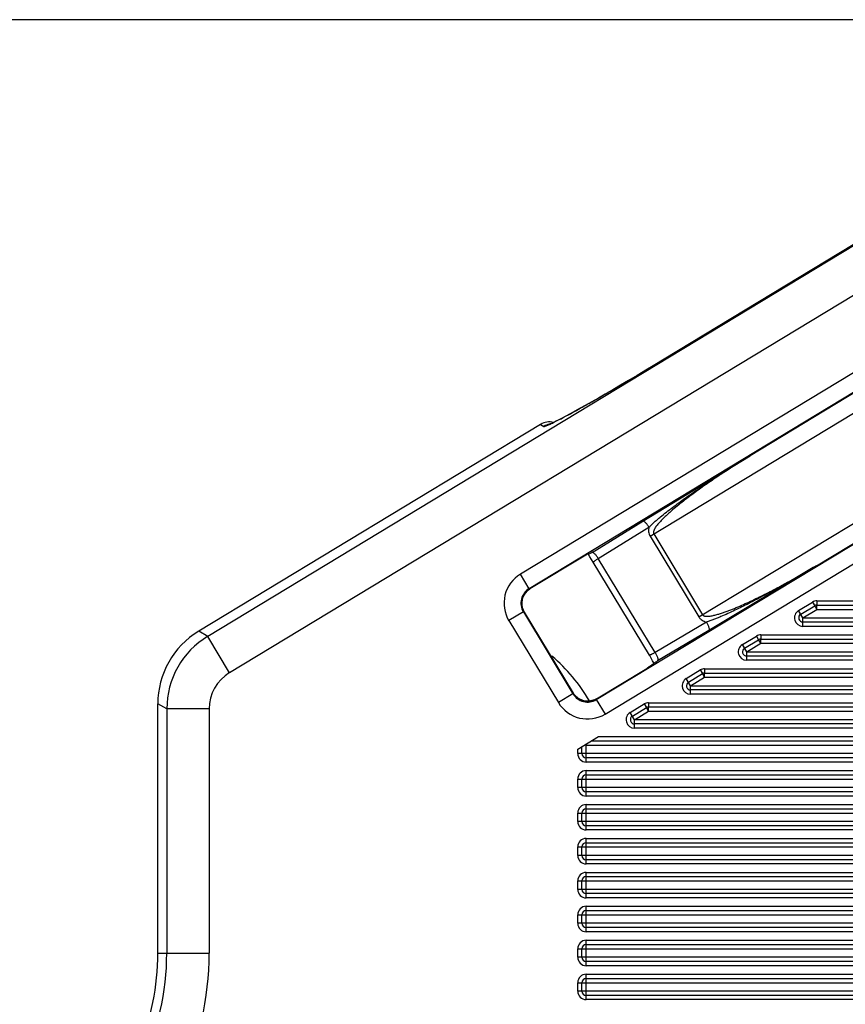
# Model space of a CAD drawing. Header units: inches. Extents: x 0 to 22, y 0 to 17.
# Tile 12 of 53: x 4.2 to 5.1, y 11.2 to 12.4. Entities that reach past the tile are written whole.
import ezdxf

# ---------------------------------------------------------------- set-up
doc = ezdxf.new("R2010")
doc.units = ezdxf.units.IN
doc.header["$LTSCALE"] = 1.21
doc.header["$MEASUREMENT"] = 0
doc.layers.get('0').update_dxf_attribs({"linetype": 'CONTINUOUS'})
doc.layers.add('DIMENSIONS', color=7, linetype='CONTINUOUS')
doc.styles.get("Standard").update_dxf_attribs({"font": 'txt', "width": 0.8})
doc.dimstyles.new('DIMSTYLE_1', dxfattribs={"dimtxt": 0.125, "dimasz": 0.18, "dimexe": 0.125, "dimexo": 0.0625, "dimgap": 0.0625, "dimtad": 0, "dimtih": 1, "dimtoh": 1, "dimdec": 3, "dimzin": 4, "dimdsep": 46, "dimtxsty": 'STANDARD', "dimblk": '_FILLED', "dimblk1": '_FILLED', "dimblk2": '_FILLED', "dimcen": 0.09, "dimadec": 0, "dimazin": 0, "dimtp": 0.001, "dimtm": 0.001, "dimtfac": 1, "dimtdec": 3, "dimtofl": 0, "dimtmove": 0, "dimatfit": 3, "dimldrblk": '_FILLED', "dimfxl": 1, "dimtolj": 1, "dimtzin": 4, "dimarcsym": 0})

# ---------------------------------------------------------------- blocks, each defined once
blk = doc.blocks.new('_FILLED')
at = {"color": 0, "linetype": 'BYBLOCK'}
blk.add_solid([(0, 0), (-1, 0.1736), (-1, -0.1736)], dxfattribs=at)
blk = doc.blocks.new('*D3')
at = {"layer": 'DIMENSIONS', "color": 2, "linetype": 'CONTINUOUS'}
for p, q in [((5.5432, 12.4014), (3.3249, 12.4014)), ((3.4499, 12.4014), (3.4499, 11.4282)), ((3.4499, 10.205), (3.4499, 11.1782)), ((4.2948, 10.205), (3.3249, 10.205))]:
    blk.add_line(p, q, dxfattribs=at)
at = {"layer": 'DIMENSIONS', "color": 2, "linetype": 'CONTINUOUS', "xscale": 0.18, "yscale": 0.18, "zscale": 0.18}
for p, rotation in [((3.4499, 12.4014), 90), ((3.4499, 10.205), 270)]:
    blk.add_blockref('_FILLED', p, dxfattribs=dict(at, rotation=rotation))
at = {"layer": 'DIMENSIONS', "color": 2, "linetype": 'CONTINUOUS', "insert": (3.4499, 11.3657), "char_height": 0.125, "width": 1.525, "attachment_point": 2, "line_spacing_factor": 0.9}
blk.add_mtext('(2.196{\\Ftxt.shx;\\W1.000000;\\H0.125000; }[55.79])', dxfattribs=at)

msp = doc.modelspace()

# ---------------------------------------------------------------- linework, layer by layer
at = {"color": 7, "linetype": 'CONTINUOUS'}
for p, q in [((5.5569, 12.3764), (4.3967, 11.6746)), ((5.5828, 12.3336), (4.4225, 11.6318)), ((5.6747, 12.298), (4.7652, 11.7479)), ((5.685, 12.2809), (4.7756, 11.7308)), ((4.918, 11.7928), (5.5641, 12.1835)), ((4.8547, 11.6001), (5.7641, 12.1501)), ((4.865, 11.583), (5.7745, 12.133)), ((5.4254, 12.123), (5.0359, 11.8874)), ((4.9756, 11.6975), (5.6217, 12.0882)), ((4.9372, 12.0027), (4.9412, 12.0051)), ((4.9412, 12.0051), (4.9412, 12.0051)), ((5.1142, 11.7579), (5.5038, 11.9935)), ((4.7891, 11.9244), (4.3861, 11.6806)), ((4.7891, 11.9244), (4.7927, 11.9221)), ((4.9094, 11.8105), (5.0359, 11.8874)), ((4.8497, 11.7736), (4.9094, 11.8105)), ((4.857, 11.7664), (4.9168, 11.8033)), ((4.918, 11.7928), (4.9756, 11.6975)), ((4.9224, 11.7954), (4.98, 11.7001)), ((4.8442, 11.7716), (4.7765, 11.7306)), ((4.8453, 11.7709), (4.8442, 11.7716)), ((4.847, 11.7684), (4.8453, 11.7709)), ((4.851, 11.762), (4.847, 11.7684)), ((4.9173, 11.6524), (4.851, 11.762)), ((4.924, 11.6557), (4.857, 11.7664)), ((5.1142, 11.7579), (4.9874, 11.6816)), ((4.7756, 11.7308), (4.7652, 11.7479)), ((4.7747, 11.7293), (4.7765, 11.7306)), ((4.7765, 11.7306), (4.7756, 11.7308)), ((4.7765, 11.7306), (4.7765, 11.7306)), ((5.093, 11.705), (5.1095, 11.715)), ((5.0956, 11.7007), (5.1121, 11.7107)), ((5.1095, 11.715), (5.1121, 11.7107)), ((5.1147, 11.7064), (5.1125, 11.7101)), ((5.1147, 11.7164), (5.1147, 11.7114)), ((5.1147, 11.7164), (6.3128, 11.7164)), ((5.1147, 11.7114), (6.3128, 11.7114)), ((5.1147, 11.7064), (5.1147, 11.7108)), ((4.7688, 11.7034), (4.7517, 11.6931)), ((4.7698, 11.7032), (4.7685, 11.7055)), ((4.7688, 11.7034), (4.8272, 11.6068)), ((4.7698, 11.7032), (4.7688, 11.7034)), ((4.7698, 11.7032), (4.7698, 11.7032)), ((4.7698, 11.7032), (4.8274, 11.6078)), ((5.0982, 11.6964), (5.093, 11.705)), ((5.0982, 11.6964), (5.1147, 11.7064)), ((5.1147, 11.7064), (6.3228, 11.7064)), ((4.7517, 11.6931), (4.8101, 11.5965)), ((4.9844, 11.6915), (4.924, 11.6557)), ((5.0982, 11.6864), (5.0982, 11.6964)), ((5.0982, 11.6964), (6.3228, 11.6964)), ((6.3128, 11.6914), (5.0982, 11.6914)), ((6.3128, 11.6864), (5.0982, 11.6864)), ((4.3967, 11.6746), (4.3861, 11.6806)), ((4.9874, 11.6816), (4.927, 11.6458)), ((5.0269, 11.665), (5.0434, 11.675)), ((5.0434, 11.675), (5.046, 11.6707)), ((5.0486, 11.6764), (5.0486, 11.6714)), ((5.0486, 11.6764), (6.3128, 11.6764)), ((4.4225, 11.6318), (4.3967, 11.6746)), ((5.032, 11.6564), (5.0269, 11.665)), ((5.0295, 11.6607), (5.046, 11.6707)), ((5.032, 11.6564), (5.0486, 11.6664)), ((5.0486, 11.6664), (5.0463, 11.6701)), ((5.0486, 11.6714), (6.3128, 11.6714)), ((5.0486, 11.6664), (5.0486, 11.6708)), ((5.0486, 11.6664), (6.3228, 11.6664)), ((4.9176, 11.652), (4.9173, 11.6524)), ((5.032, 11.6464), (5.032, 11.6564)), ((5.032, 11.6564), (6.3228, 11.6564)), ((6.3128, 11.6514), (5.032, 11.6514)), ((4.9225, 11.6432), (4.9211, 11.6459)), ((4.9226, 11.6428), (4.9225, 11.6432)), ((6.3128, 11.6464), (5.032, 11.6464)), ((4.8549, 11.601), (4.9141, 11.6368)), ((4.9145, 11.6371), (4.9141, 11.6368)), ((4.9145, 11.6371), (4.9141, 11.6368)), ((4.9141, 11.6368), (4.9141, 11.6368)), ((4.9607, 11.625), (4.9773, 11.635)), ((4.9633, 11.6207), (4.9799, 11.6307)), ((4.9773, 11.635), (4.9799, 11.6307)), ((4.9824, 11.6264), (4.9802, 11.6301)), ((4.9824, 11.6364), (4.9824, 11.6314)), ((4.9824, 11.6364), (6.3128, 11.6364)), ((4.9824, 11.6314), (6.3128, 11.6314)), ((4.9824, 11.6264), (4.9824, 11.6308)), ((4.9659, 11.6164), (4.9607, 11.625)), ((4.9659, 11.6164), (4.9824, 11.6264)), ((4.9824, 11.6264), (6.3228, 11.6264)), ((4.8272, 11.6068), (4.8101, 11.5965)), ((4.8272, 11.6068), (4.8274, 11.6078)), ((4.8274, 11.6078), (4.8275, 11.6078)), ((4.8287, 11.6059), (4.8275, 11.6078)), ((4.9659, 11.6064), (4.9659, 11.6164)), ((4.9659, 11.6164), (6.3228, 11.6164)), ((6.3128, 11.6114), (4.9659, 11.6114)), ((6.3128, 11.6064), (4.9659, 11.6064)), ((4.3378, 11.3013), (4.3378, 11.5951)), ((4.3484, 11.5891), (4.3378, 11.5951)), ((4.8549, 11.601), (4.8526, 11.5998)), ((4.8547, 11.6001), (4.8549, 11.601)), ((4.8547, 11.6001), (4.865, 11.583)), ((4.8549, 11.601), (4.8549, 11.601)), ((4.8946, 11.585), (4.9111, 11.595)), ((4.9111, 11.595), (4.9137, 11.5907)), ((4.9163, 11.5964), (4.9163, 11.5914)), ((4.9163, 11.5964), (6.3128, 11.5964)), ((4.3484, 11.5891), (4.3484, 11.3013)), ((4.3984, 11.5891), (4.3484, 11.5891)), ((4.3984, 11.5891), (4.3984, 11.3013)), ((4.8998, 11.5764), (4.8946, 11.585)), ((4.8972, 11.5807), (4.9137, 11.5907)), ((4.8998, 11.5764), (4.9163, 11.5864)), ((4.9163, 11.5864), (4.9141, 11.5901)), ((4.9163, 11.5914), (6.3128, 11.5914)), ((4.9163, 11.5864), (4.9163, 11.5908)), ((4.9163, 11.5864), (6.3228, 11.5864)), ((4.8998, 11.5664), (4.8998, 11.5764)), ((6.3228, 11.5764), (4.8998, 11.5764)), ((6.3128, 11.5714), (4.8998, 11.5714)), ((6.3128, 11.5664), (4.8998, 11.5664)), ((4.8328, 11.5418), (4.8571, 11.5564)), ((4.8488, 11.5514), (6.3128, 11.5514)), ((4.8571, 11.5564), (6.3128, 11.5564)), ((4.8328, 11.5364), (4.8328, 11.5418)), ((6.3228, 11.5364), (4.8328, 11.5364)), ((4.8378, 11.5364), (4.8378, 11.5448)), ((4.8428, 11.5264), (4.8428, 11.5464)), ((4.8428, 11.5464), (6.3228, 11.5464)), ((6.3128, 11.5314), (4.8428, 11.5314)), ((6.3128, 11.5264), (4.8428, 11.5264)), ((4.8428, 11.4864), (4.8428, 11.5164)), ((4.8428, 11.5164), (6.3128, 11.5164)), ((4.8328, 11.4964), (4.8328, 11.5064)), ((4.8328, 11.5064), (6.3228, 11.5064)), ((4.8378, 11.4964), (4.8378, 11.5064)), ((4.8428, 11.5114), (6.3128, 11.5114)), ((6.3228, 11.4964), (4.8328, 11.4964)), ((6.3128, 11.4914), (4.8428, 11.4914)), ((6.3128, 11.4864), (4.8428, 11.4864)), ((4.8328, 11.4564), (4.8328, 11.4664)), ((4.8328, 11.4664), (6.3228, 11.4664)), ((4.8378, 11.4564), (4.8378, 11.4664)), ((4.8428, 11.4464), (4.8428, 11.4764)), ((4.8428, 11.4764), (6.3128, 11.4764)), ((4.8428, 11.4714), (6.3128, 11.4714)), ((6.3228, 11.4564), (4.8328, 11.4564)), ((6.3128, 11.4514), (4.8428, 11.4514)), ((6.3128, 11.4464), (4.8428, 11.4464)), ((4.8428, 11.4064), (4.8428, 11.4364)), ((4.8428, 11.4364), (6.3128, 11.4364)), ((4.8428, 11.4314), (6.3128, 11.4314)), ((4.8328, 11.4164), (4.8328, 11.4264)), ((4.8328, 11.4264), (6.3228, 11.4264)), ((4.8378, 11.4164), (4.8378, 11.4264)), ((6.3228, 11.4164), (4.8328, 11.4164)), ((6.3128, 11.4114), (4.8428, 11.4114)), ((6.3128, 11.4064), (4.8428, 11.4064)), ((4.8428, 11.3664), (4.8428, 11.3964)), ((4.8428, 11.3964), (6.3128, 11.3964)), ((4.8328, 11.3764), (4.8328, 11.3864)), ((4.8328, 11.3864), (6.3228, 11.3864)), ((4.8378, 11.3764), (4.8378, 11.3864)), ((4.8428, 11.3914), (6.3128, 11.3914)), ((6.3228, 11.3764), (4.8328, 11.3764)), ((6.3128, 11.3714), (4.8428, 11.3714)), ((6.3128, 11.3664), (4.8428, 11.3664)), ((4.8428, 11.3264), (4.8428, 11.3564)), ((4.8428, 11.3564), (6.3128, 11.3564)), ((4.8428, 11.3514), (6.3128, 11.3514)), ((4.8328, 11.3364), (4.8328, 11.3464)), ((4.8328, 11.3464), (6.3228, 11.3464)), ((4.8378, 11.3364), (4.8378, 11.3464)), ((6.3228, 11.3364), (4.8328, 11.3364)), ((6.3128, 11.3314), (4.8428, 11.3314)), ((6.3128, 11.3264), (4.8428, 11.3264)), ((4.8428, 11.2864), (4.8428, 11.3164)), ((4.8428, 11.3164), (6.3128, 11.3164)), ((4.8328, 11.2964), (4.8328, 11.3064)), ((4.8328, 11.3064), (6.3228, 11.3064)), ((4.8378, 11.2964), (4.8378, 11.3064)), ((4.8428, 11.3114), (6.3128, 11.3114)), ((4.3378, 11.3013), (4.3984, 11.3013)), ((6.3228, 11.2964), (4.8328, 11.2964)), ((6.3128, 11.2914), (4.8428, 11.2914)), ((6.3128, 11.2864), (4.8428, 11.2864)), ((4.8428, 11.2464), (4.8428, 11.2764)), ((4.8428, 11.2764), (6.3128, 11.2764)), ((4.8428, 11.2714), (6.3128, 11.2714)), ((4.8328, 11.2564), (4.8328, 11.2664)), ((4.8328, 11.2664), (6.3228, 11.2664)), ((4.8378, 11.2564), (4.8378, 11.2664)), ((6.3228, 11.2564), (4.8328, 11.2564)), ((6.3128, 11.2514), (4.8428, 11.2514)), ((6.3128, 11.2464), (4.8428, 11.2464))]:
    msp.add_line(p, q, dxfattribs=at)
for points in [[(5.3652, 12.2616), (4.9347, 12.0012), (4.9238, 11.9946), (4.9131, 11.9882), (4.9027, 11.9821), (4.8927, 11.9762), (4.8831, 11.9706), (4.874, 11.9652), (4.8653, 11.9602), (4.8571, 11.9555), (4.8494, 11.9511), (4.8422, 11.9471), (4.8356, 11.9434), (4.8295, 11.94), (4.8239, 11.9369), (4.8189, 11.9342), (4.8144, 11.9319), (4.8104, 11.9298), (4.807, 11.9281), (4.8042, 11.9267)], [(4.8042, 11.9267), (4.8019, 11.9256), (4.8002, 11.9249), (4.7991, 11.9244), (4.799, 11.9244)], [(4.7685, 11.7055), (4.7669, 11.7119), (4.7675, 11.7185), (4.7702, 11.7245), (4.7747, 11.7293)], [(4.8526, 11.5998), (4.8462, 11.5982), (4.8396, 11.5988), (4.8336, 11.6014), (4.8287, 11.6059)]]:
    msp.add_lwpolyline(points, dxfattribs=at)
for centre, radius, start, end in [((2.4631, 16.1018), 4.7879, 300.8466, 301.1141), ((2.5719, 15.9197), 4.5758, 300.7022, 300.8468), ((2.7466, 15.625), 4.2332, 300.4256, 300.7058), ((3.2109, 14.8307), 3.3131, 299.941, 300.285), ((2.9492, 15.2799), 3.833, 300.2769, 300.4255), ((3.7395, 13.9084), 2.2501, 299.3465, 299.7752), ((3.4655, 14.3888), 2.8031, 299.7607, 299.9405), ((4.2204, 13.0469), 1.2634, 298.5437, 299.0362), ((4.0052, 13.4356), 1.7077, 299.0191, 299.3504), ((4.6313, 12.2762), 0.39, 296.5486, 297.5723), ((4.5432, 12.4465), 0.5818, 297.5065, 297.7914), ((4.4372, 12.6473), 0.8088, 297.803, 298.5827), ((4.8031, 11.9049), 0.0201, 100.5326, 121.1238), ((4.803, 11.9053), 0.0198, 98.7294, 100.5125), ((5.0514, 11.4457), 0.3851, 122.1217, 122.3669), ((5.0931, 11.3793), 0.4635, 121.6903, 122.1222), ((4.7859, 11.7137), 0.04, 121.1572, 211.1773), ((4.7858, 11.7138), 0.0199, 121.0678, 211.2783), ((4.7867, 11.7136), 0.0199, 151.0332, 161.9939), ((4.7868, 11.7135), 0.02, 143.3235, 151.0367), ((4.7868, 11.7135), 0.02, 121.1082, 143.3027), ((4.7867, 11.7135), 0.0199, 169.6315, 180.5891), ((4.7868, 11.7135), 0.02, 180.5924, 188.3131), ((4.7868, 11.7135), 0.0199, 188.3288, 199.1135), ((4.7869, 11.7135), 0.0201, 161.9924, 169.6353), ((5.1147, 11.7064), 0.01, 90, 121.1672), ((5.1147, 11.7064), 0.005, 90, 121.1672), ((4.787, 11.7136), 0.0201, 199.099, 211.1941), ((5.0982, 11.6964), 0.01, 121.1672, 270), ((5.0982, 11.6964), 0.005, 121.1672, 270), ((5.0486, 11.6664), 0.01, 90, 121.1672), ((4.4485, 11.5891), 0.1, 121.1887, 179.9784), ((5.032, 11.6564), 0.01, 121.1672, 270), ((5.0486, 11.6664), 0.005, 90, 121.1672), ((3.6555, 10.9157), 1.4611, 30.1154, 30.2578), ((5.032, 11.6564), 0.005, 121.1672, 270), ((4.6778, 11.5014), 0.1948, 29.9314, 50.2497), ((4.5781, 11.4504), 0.3948, 29.6803, 30.172), ((4.6937, 12.0396), 0.4577, 299.9979, 300.6416), ((4.4484, 11.5891), 0.05, 121.1667, 180.0005), ((4.9824, 11.6264), 0.01, 90, 121.1672), ((4.9824, 11.6264), 0.005, 90, 121.1672), ((4.9659, 11.6164), 0.01, 121.1672, 270), ((4.9659, 11.6164), 0.005, 121.1672, 270), ((4.8443, 11.6171), 0.0199, 211.0561, 301.2673), ((4.8446, 11.6181), 0.02, 211.1081, 220.5162), ((4.8445, 11.6181), 0.0199, 220.492, 233.5253), ((4.8443, 11.6172), 0.04, 211.1572, 301.1771), ((4.8446, 11.6181), 0.02, 233.5252, 238.2028), ((4.8445, 11.6181), 0.0199, 238.2039, 273.4794), ((4.8445, 11.6181), 0.02, 273.4817, 277.7345), ((4.8445, 11.6181), 0.0199, 277.7283, 291.022), ((4.8445, 11.6182), 0.02, 291.0107, 301.2252), ((4.9163, 11.5864), 0.01, 90, 121.1672), ((4.8998, 11.5764), 0.01, 121.1672, 270), ((4.9163, 11.5864), 0.005, 90, 121.1672), ((4.8998, 11.5764), 0.005, 121.1672, 270), ((4.8428, 11.5364), 0.01, 180, 270), ((4.8428, 11.5364), 0.005, 180, 270), ((4.8428, 11.5064), 0.01, 90, 180), ((4.8428, 11.5064), 0.005, 90, 180), ((4.8428, 11.4964), 0.01, 180, 270), ((4.8428, 11.4964), 0.005, 180, 270), ((4.8428, 11.4664), 0.01, 90, 180), ((4.8428, 11.4664), 0.005, 90, 180), ((4.8428, 11.4564), 0.01, 180, 270), ((4.8428, 11.4564), 0.005, 180, 270), ((4.8428, 11.4264), 0.01, 90, 180), ((4.8428, 11.4264), 0.005, 90, 180), ((4.8428, 11.4164), 0.01, 180, 270), ((4.8428, 11.4164), 0.005, 180, 270), ((4.8428, 11.3864), 0.01, 90, 180), ((4.8428, 11.3864), 0.005, 90, 180), ((4.8428, 11.3764), 0.01, 180, 270), ((4.8428, 11.3764), 0.005, 180, 270), ((4.8428, 11.3464), 0.01, 90, 180), ((4.8428, 11.3464), 0.005, 90, 180), ((4.8428, 11.3364), 0.01, 180, 270), ((4.8428, 11.3364), 0.005, 180, 270), ((4.8428, 11.3064), 0.01, 90, 180), ((4.8428, 11.3064), 0.005, 90, 180), ((4.0378, 11.3013), 0.3, 337.6684, 360), ((4.0378, 11.3013), 0.3106, 334.6316, 360), ((4.0378, 11.3013), 0.3606, 334.6316, 360), ((4.8428, 11.2964), 0.01, 180, 270), ((4.8428, 11.2964), 0.005, 180, 270), ((4.8428, 11.2664), 0.01, 90, 180), ((4.8428, 11.2664), 0.005, 90, 180), ((4.8428, 11.2564), 0.01, 180, 270), ((4.8428, 11.2564), 0.005, 180, 270)]:
    msp.add_arc(centre, radius, start, end, dxfattribs=at)
for centre, major_axis, ratio, start_param, end_param in [((4.7995, 11.9073), (0.0169, -0.0107), 0.999239, 1.893015, 2.678371), ((4.4379, 11.595), (0.0872, -0.0492), 0.999197, 2.628523, 3.654662)]:
    msp.add_ellipse(centre, major_axis=major_axis, ratio=ratio, start_param=start_param, end_param=end_param, dxfattribs=at)
for points, knots in [([(4.7927, 11.9221), (4.7928, 11.9221), (4.7929, 11.922), (4.7932, 11.922), (4.7935, 11.9221), (4.7942, 11.9222), (4.7952, 11.9226), (4.7966, 11.9231), (4.7984, 11.9239), (4.8006, 11.9248), (4.803, 11.926), (4.8047, 11.9269), (4.8057, 11.9273)], [0, 0, 0, 0, 0.013434, 0.032267, 0.057348, 0.089014, 0.172632, 0.283681, 0.422235, 0.588045, 0.780761, 1, 1, 1, 1]), ([(4.9168, 11.8033), (4.9179, 11.8043), (4.92, 11.8064), (4.9234, 11.8095), (4.9268, 11.8125), (4.9314, 11.8164), (4.9373, 11.8211), (4.9446, 11.8267), (4.9519, 11.8321), (4.9593, 11.8375), (4.9668, 11.8427), (4.9769, 11.8496), (4.9895, 11.8581), (5.0049, 11.8681), (5.0203, 11.8779), (5.0307, 11.8843), (5.0359, 11.8874)], [0, 0, 0, 0, 0.030716, 0.061677, 0.092748, 0.123885, 0.186265, 0.248732, 0.31125, 0.373802, 0.436377, 0.498971, 0.624192, 0.749446, 0.874719, 1, 1, 1, 1]), ([(5.0359, 11.8874), (5.0306, 11.8842), (5.0201, 11.8777), (5.0045, 11.8676), (4.9917, 11.8589), (4.9815, 11.8519), (4.974, 11.8465), (4.9665, 11.841), (4.9591, 11.8354), (4.9518, 11.8296), (4.9458, 11.8247), (4.9412, 11.8206), (4.9377, 11.8175), (4.9343, 11.8143), (4.9316, 11.8116), (4.9295, 11.8093), (4.9279, 11.8076), (4.9264, 11.8058), (4.925, 11.8039), (4.924, 11.8023), (4.9232, 11.801), (4.9227, 11.7999), (4.9223, 11.7989), (4.922, 11.7977), (4.9219, 11.7965), (4.9222, 11.7958), (4.9224, 11.7954)], [0, 0, 0, 0, 0.124935, 0.249871, 0.374808, 0.437278, 0.499749, 0.562221, 0.624695, 0.687171, 0.749649, 0.780891, 0.812135, 0.843381, 0.874631, 0.890259, 0.905889, 0.921522, 0.93716, 0.952806, 0.960634, 0.968468, 0.976319, 0.984186, 0.992107, 1, 1, 1, 1]), ([(4.9168, 11.8033), (4.9164, 11.8039), (4.9158, 11.8049), (4.9147, 11.8064), (4.9136, 11.8077), (4.9126, 11.8088), (4.9116, 11.8097), (4.9109, 11.8102), (4.9103, 11.8105), (4.91, 11.8106), (4.9097, 11.8106), (4.9095, 11.8106), (4.9094, 11.8105)], [0, 0, 0, 0, 0.177957, 0.351226, 0.512629, 0.656276, 0.77827, 0.875565, 0.914752, 0.947943, 0.975868, 1, 1, 1, 1]), ([(4.9168, 11.8033), (4.9166, 11.8024), (4.9163, 11.8007), (4.9163, 11.7979), (4.9168, 11.7952), (4.9175, 11.7935), (4.918, 11.7928)], [0, 0, 0, 0, 0.248265, 0.497711, 0.748398, 1, 1, 1, 1]), ([(4.857, 11.7664), (4.8567, 11.767), (4.856, 11.768), (4.8549, 11.7695), (4.8539, 11.7708), (4.8528, 11.7719), (4.8519, 11.7728), (4.8511, 11.7733), (4.8506, 11.7736), (4.8502, 11.7737), (4.8499, 11.7737), (4.8497, 11.7737), (4.8497, 11.7736)], [0, 0, 0, 0, 0.177958, 0.351228, 0.512633, 0.65628, 0.778275, 0.875569, 0.914755, 0.947945, 0.975869, 1, 1, 1, 1]), ([(4.851, 11.762), (4.851, 11.762), (4.851, 11.762), (4.851, 11.7621), (4.851, 11.7621), (4.8511, 11.7621), (4.8511, 11.7622), (4.8512, 11.7623), (4.8513, 11.7625), (4.8516, 11.7626), (4.8518, 11.7629), (4.8522, 11.7631), (4.8527, 11.7635), (4.8535, 11.7641), (4.8545, 11.7648), (4.8557, 11.7656), (4.8566, 11.7661), (4.857, 11.7664)], [0, 0, 0, 0, 0.003852, 0.008419, 0.014519, 0.022505, 0.032525, 0.044642, 0.075237, 0.114286, 0.161611, 0.21694, 0.279929, 0.427191, 0.599494, 0.79218, 1, 1, 1, 1]), ([(4.98, 11.7001), (4.9801, 11.7), (4.9804, 11.6996), (4.9808, 11.6993), (4.9813, 11.699), (4.982, 11.6987), (4.983, 11.6984), (4.9841, 11.6983), (4.9853, 11.6982), (4.9869, 11.6983), (4.9888, 11.6985), (4.9911, 11.6989), (4.9934, 11.6994), (4.9956, 11.6999), (4.9986, 11.7008), (5.0023, 11.7019), (5.0067, 11.7034), (5.011, 11.705), (5.0168, 11.7073), (5.0239, 11.7103), (5.0324, 11.7141), (5.0408, 11.718), (5.0492, 11.7221), (5.0575, 11.7263), (5.0685, 11.732), (5.0821, 11.7394), (5.0982, 11.7485), (5.1089, 11.7548), (5.1142, 11.7579)], [0, 0, 0, 0, 0.00394, 0.007878, 0.011812, 0.015743, 0.023586, 0.031422, 0.039253, 0.04708, 0.062723, 0.07836, 0.093994, 0.109625, 0.125255, 0.156508, 0.187758, 0.219005, 0.250251, 0.312738, 0.375222, 0.437704, 0.500184, 0.562664, 0.625142, 0.750096, 0.875048, 1, 1, 1, 1]), ([(5.1142, 11.7579), (5.109, 11.7548), (5.0985, 11.7486), (5.0827, 11.7394), (5.0667, 11.7305), (5.0533, 11.7232), (5.0425, 11.7175), (5.0344, 11.7133), (5.0262, 11.7092), (5.018, 11.7053), (5.0097, 11.7014), (5.0028, 11.6984), (4.9972, 11.6961), (4.9929, 11.6945), (4.9887, 11.6929), (4.9858, 11.692), (4.9844, 11.6915)], [0, 0, 0, 0, 0.125282, 0.250556, 0.37581, 0.501033, 0.563626, 0.626202, 0.688754, 0.751273, 0.813739, 0.876119, 0.907255, 0.938327, 0.969285, 1, 1, 1, 1]), ([(4.9756, 11.6975), (4.9759, 11.6971), (4.9764, 11.6963), (4.9776, 11.695), (4.9794, 11.6936), (4.9818, 11.6923), (4.9836, 11.6917), (4.9844, 11.6915)], [0, 0, 0, 0, 0.125944, 0.251757, 0.502266, 0.751663, 1, 1, 1, 1]), ([(4.9844, 11.6915), (4.9847, 11.6909), (4.9854, 11.6898), (4.9862, 11.6882), (4.9868, 11.6866), (4.9873, 11.6852), (4.9877, 11.684), (4.9878, 11.683), (4.9878, 11.6824), (4.9877, 11.6821), (4.9876, 11.6818), (4.9875, 11.6817), (4.9874, 11.6816)], [0, 0, 0, 0, 0.177959, 0.351229, 0.512634, 0.656282, 0.778276, 0.87557, 0.914756, 0.947946, 0.975869, 1, 1, 1, 1]), ([(4.924, 11.6557), (4.9235, 11.6554), (4.9227, 11.6549), (4.9214, 11.6542), (4.9203, 11.6536), (4.9194, 11.6532), (4.9188, 11.6529), (4.9184, 11.6528), (4.9181, 11.6526), (4.9178, 11.6525), (4.9176, 11.6524), (4.9175, 11.6524), (4.9174, 11.6524), (4.9174, 11.6524), (4.9173, 11.6524), (4.9173, 11.6524), (4.9173, 11.6524), (4.9173, 11.6524)], [0, 0, 0, 0, 0.207845, 0.400529, 0.572826, 0.720083, 0.78307, 0.838398, 0.885722, 0.924769, 0.955362, 0.967478, 0.977497, 0.985482, 0.991581, 0.996148, 1, 1, 1, 1]), ([(4.924, 11.6557), (4.9243, 11.6552), (4.9249, 11.6541), (4.9257, 11.6524), (4.9264, 11.6509), (4.9269, 11.6494), (4.9272, 11.6482), (4.9274, 11.6473), (4.9273, 11.6467), (4.9273, 11.6463), (4.9272, 11.646), (4.927, 11.6459), (4.927, 11.6458)], [0, 0, 0, 0, 0.177958, 0.351228, 0.512633, 0.65628, 0.778275, 0.875569, 0.914755, 0.947945, 0.975869, 1, 1, 1, 1]), ([(4.9226, 11.6428), (4.9226, 11.6428), (4.9225, 11.6428), (4.9225, 11.6428), (4.9224, 11.6427), (4.9223, 11.6426), (4.9221, 11.6424), (4.9218, 11.6421), (4.9214, 11.6419), (4.921, 11.6415), (4.9205, 11.6412), (4.9197, 11.6406), (4.9187, 11.6399), (4.9173, 11.639), (4.9159, 11.6381), (4.915, 11.6374), (4.9145, 11.6371)], [0, 0, 0, 0, 0.003907, 0.010375, 0.01955, 0.031375, 0.062532, 0.102847, 0.151341, 0.207137, 0.269359, 0.337127, 0.486393, 0.649799, 0.822483, 1, 1, 1, 1])]:
    msp.add_open_spline(points, degree=3, knots=knots, dxfattribs=at)

# ---------------------------------------------------------------- dimensions: what is measured, and where the dimension line sits
at = {"layer": 'DIMENSIONS', "color": 2, "linetype": 'CONTINUOUS'}
dim = msp.add_linear_dim(base=(3.4499, 10.205), p1=(5.6057, 12.4014), p2=(4.3573, 10.205), angle=270, text='(<>)', dimstyle='DIMSTYLE_1', dxfattribs=at)
dim.commit()
dim.dimension.update_dxf_attribs({"geometry": '*D3', "text_midpoint": (3.4499, 11.3032), "dimtype": 160})

doc.saveas('drawing.dxf')
